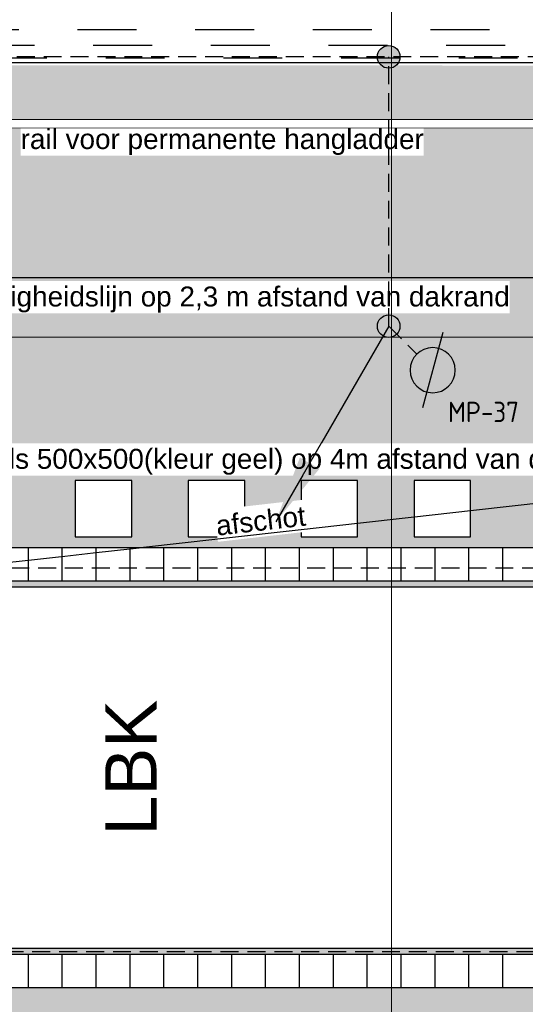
# Model space of a CAD drawing. Extents: x -38005 to 156061, y -31182 to 68140.
# Tile 28 of 48: x 51094 to 55569, y 17072 to 25788. Entities that reach past the tile are written whole.
import ezdxf
from ezdxf.enums import TextEntityAlignment as Align

# ---------------------------------------------------------------- set-up
doc = ezdxf.new("R2010")
doc.units = 0
doc.header["$LTSCALE"] = 50
doc.set_wipeout_variables(frame=1)
for name, pattern in [('HIDDEN2', [4.7625, 3.175, -1.5875]), ('STYLE_01', [0.41664, 0.20828, -0.20836]), ('STYLE_11', [5, 3.888855, -0.416718, 0.277786, -0.416641])]:
    doc.linetypes.add(name, pattern=pattern)
doc.layers.get('0').update_dxf_attribs({"linetype": 'CONTINUOUS'})
for name, color, linetype in [('AL$1A---_ALGEMEEN', 8, 'CONTINUOUS'), ('AM$1A---_ARCERING', 8, 'CONTINUOUS'), ('AT$1A---_TEKST035', 8, 'CONTINUOUS'), ('AT$1A---_TEKST100', 8, 'CONTINUOUS'), ('BOUWKUNDIG', 8, 'CONTINUOUS'), ('EL6121--', 3, 'CONTINUOUS')]:
    doc.layers.add(name, color=color, linetype=linetype)
doc.layers.add('stramienen', color=1, linetype='CONTINUOUS', lineweight=15)
doc.styles.add('Arial', font='ARIAL.TTF')
doc.styles.add('BURO-018', font='ISO.shx', dxfattribs={"height": 90})
doc.styles.add('ISO18', font='iso', dxfattribs={"height": 180})

# ---------------------------------------------------------------- blocks, each defined once
blk = doc.blocks.new('E00169')
at = {"color": 0, "linetype": 'Continuous'}
blk.add_line((0, 0), (-5, -8.66), dxfattribs=at)
at = {"color": 0, "const_width": 0.5}
blk.add_lwpolyline([(-0.25, 0, 1), (0.25, 0, 1)], format="xyb", close=True, dxfattribs=at)
at = {"color": 0, "linetype": 'Continuous'}
blk.add_lwpolyline([(-5, -8.66, 0, 1, 0), (-3.5, -6.062, 1, 1, 0)], format="xyseb", dxfattribs=at)
blk.add_circle((0, 0), 0.5, dxfattribs=at)
blk = doc.blocks.new('LBK')
at = {"color": 0}
blk.add_wipeout([(-1600, 3500), (1600, 3500), (1600, -3500), (-1600, -3500)], dxfattribs=at).dxf.layer = 'AL$1A---_ALGEMEEN'
at = {"layer": 'AL$1A---_ALGEMEEN', "color": 0}
blk.add_lwpolyline([(-1600, 3500), (1600, 3500), (1600, -3500), (-1600, -3500)], close=True, dxfattribs=at)
at = {"layer": 'AT$1A---_TEKST100', "line_spacing_factor": 0.967741, "style": 'Arial'}
for s, insert, char_height, attachment_point in [('{\\C256;\\lLBK}', (-600.1, 1762), 454.574, 1), ('{\\C256;\\l3200 x 7000}', (0, -3085.4), 303.049, 2)]:
    blk.add_mtext(s, dxfattribs=dict(at, insert=insert, char_height=char_height, attachment_point=attachment_point))
blk = doc.blocks.new('Group-15')
at = {"color": 0}
for points in [[(-1020, -7362.5), (-720, -7362.5), (-720, -7662.5), (-1020, -7662.5)], [(-1020, -10962.5), (-720, -10962.5), (-720, -11262.5), (-1020, -11262.5)]]:
    blk.add_wipeout(points, dxfattribs=at).dxf.layer = 'AL$1A---_ALGEMEEN'
at = {"layer": 'AL$1A---_ALGEMEEN', "color": 0}
for points in [[(-1020, -7362.5), (-720, -7362.5), (-720, -7662.5), (-1020, -7662.5)], [(-1020, -10962.5), (-720, -10962.5), (-720, -11262.5), (-1020, -11262.5)]]:
    blk.add_lwpolyline(points, close=True, dxfattribs=at)
at = {"color": 0}
for points in [[(-1320, -7362.5), (-1020, -7362.5), (-1020, -7662.5), (-1320, -7662.5)], [(-1320, -10962.5), (-1020, -10962.5), (-1020, -11262.5), (-1320, -11262.5)]]:
    blk.add_wipeout(points, dxfattribs=at).dxf.layer = 'AL$1A---_ALGEMEEN'
at = {"layer": 'AL$1A---_ALGEMEEN', "color": 0}
for points in [[(-1320, -7362.5), (-1020, -7362.5), (-1020, -7662.5), (-1320, -7662.5)], [(-1320, -10962.5), (-1020, -10962.5), (-1020, -11262.5), (-1320, -11262.5)]]:
    blk.add_lwpolyline(points, close=True, dxfattribs=at)
at = {"color": 0}
for points in [[(-1620, -7362.5), (-1320, -7362.5), (-1320, -7662.5), (-1620, -7662.5)], [(-1620, -10962.5), (-1320, -10962.5), (-1320, -11262.5), (-1620, -11262.5)]]:
    blk.add_wipeout(points, dxfattribs=at).dxf.layer = 'AL$1A---_ALGEMEEN'
at = {"layer": 'AL$1A---_ALGEMEEN', "color": 0}
for points in [[(-1620, -7362.5), (-1320, -7362.5), (-1320, -7662.5), (-1620, -7662.5)], [(-1620, -10962.5), (-1320, -10962.5), (-1320, -11262.5), (-1620, -11262.5)]]:
    blk.add_lwpolyline(points, close=True, dxfattribs=at)
at = {"color": 0}
for points in [[(-1920, -7362.5), (-1620, -7362.5), (-1620, -7662.5), (-1920, -7662.5)], [(-1920, -10962.5), (-1620, -10962.5), (-1620, -11262.5), (-1920, -11262.5)]]:
    blk.add_wipeout(points, dxfattribs=at).dxf.layer = 'AL$1A---_ALGEMEEN'
at = {"layer": 'AL$1A---_ALGEMEEN', "color": 0}
for points in [[(-1920, -7362.5), (-1620, -7362.5), (-1620, -7662.5), (-1920, -7662.5)], [(-1920, -10962.5), (-1620, -10962.5), (-1620, -11262.5), (-1920, -11262.5)]]:
    blk.add_lwpolyline(points, close=True, dxfattribs=at)
at = {"color": 0}
for points in [[(-2220, -7362.5), (-1920, -7362.5), (-1920, -7662.5), (-2220, -7662.5)], [(-2220, -10962.5), (-1920, -10962.5), (-1920, -11262.5), (-2220, -11262.5)]]:
    blk.add_wipeout(points, dxfattribs=at).dxf.layer = 'AL$1A---_ALGEMEEN'
at = {"layer": 'AL$1A---_ALGEMEEN', "color": 0}
for points in [[(-2220, -7362.5), (-1920, -7362.5), (-1920, -7662.5), (-2220, -7662.5)], [(-2220, -10962.5), (-1920, -10962.5), (-1920, -11262.5), (-2220, -11262.5)]]:
    blk.add_lwpolyline(points, close=True, dxfattribs=at)
at = {"color": 0}
for points in [[(-2520, -7362.5), (-2220, -7362.5), (-2220, -7662.5), (-2520, -7662.5)], [(-2520, -10962.5), (-2220, -10962.5), (-2220, -11262.5), (-2520, -11262.5)]]:
    blk.add_wipeout(points, dxfattribs=at).dxf.layer = 'AL$1A---_ALGEMEEN'
at = {"layer": 'AL$1A---_ALGEMEEN', "color": 0}
for points in [[(-2520, -7362.5), (-2220, -7362.5), (-2220, -7662.5), (-2520, -7662.5)], [(-2520, -10962.5), (-2220, -10962.5), (-2220, -11262.5), (-2520, -11262.5)]]:
    blk.add_lwpolyline(points, close=True, dxfattribs=at)
at = {"color": 0}
for points in [[(-2820, -7362.5), (-2520, -7362.5), (-2520, -7662.5), (-2820, -7662.5)], [(-2820, -10962.5), (-2520, -10962.5), (-2520, -11262.5), (-2820, -11262.5)]]:
    blk.add_wipeout(points, dxfattribs=at).dxf.layer = 'AL$1A---_ALGEMEEN'
at = {"layer": 'AL$1A---_ALGEMEEN', "color": 0}
for points in [[(-2820, -7362.5), (-2520, -7362.5), (-2520, -7662.5), (-2820, -7662.5)], [(-2820, -10962.5), (-2520, -10962.5), (-2520, -11262.5), (-2820, -11262.5)]]:
    blk.add_lwpolyline(points, close=True, dxfattribs=at)
at = {"color": 0}
for points in [[(-3120, -7362.5), (-2820, -7362.5), (-2820, -7662.5), (-3120, -7662.5)], [(-3120, -10962.5), (-2820, -10962.5), (-2820, -11262.5), (-3120, -11262.5)]]:
    blk.add_wipeout(points, dxfattribs=at).dxf.layer = 'AL$1A---_ALGEMEEN'
at = {"layer": 'AL$1A---_ALGEMEEN', "color": 0}
for points in [[(-3120, -7362.5), (-2820, -7362.5), (-2820, -7662.5), (-3120, -7662.5)], [(-3120, -10962.5), (-2820, -10962.5), (-2820, -11262.5), (-3120, -11262.5)]]:
    blk.add_lwpolyline(points, close=True, dxfattribs=at)
at = {"color": 0}
for points in [[(-3420, -7362.5), (-3120, -7362.5), (-3120, -7662.5), (-3420, -7662.5)], [(-3420, -10962.5), (-3120, -10962.5), (-3120, -11262.5), (-3420, -11262.5)]]:
    blk.add_wipeout(points, dxfattribs=at).dxf.layer = 'AL$1A---_ALGEMEEN'
at = {"layer": 'AL$1A---_ALGEMEEN', "color": 0}
for points in [[(-3420, -7362.5), (-3120, -7362.5), (-3120, -7662.5), (-3420, -7662.5)], [(-3420, -10962.5), (-3120, -10962.5), (-3120, -11262.5), (-3420, -11262.5)]]:
    blk.add_lwpolyline(points, close=True, dxfattribs=at)
at = {"color": 0}
for points in [[(-3720, -7362.5), (-3420, -7362.5), (-3420, -7662.5), (-3720, -7662.5)], [(-3720, -10962.5), (-3420, -10962.5), (-3420, -11262.5), (-3720, -11262.5)]]:
    blk.add_wipeout(points, dxfattribs=at).dxf.layer = 'AL$1A---_ALGEMEEN'
at = {"layer": 'AL$1A---_ALGEMEEN', "color": 0}
for points in [[(-3720, -7362.5), (-3420, -7362.5), (-3420, -7662.5), (-3720, -7662.5)], [(-3720, -10962.5), (-3420, -10962.5), (-3420, -11262.5), (-3720, -11262.5)]]:
    blk.add_lwpolyline(points, close=True, dxfattribs=at)
at = {"color": 0}
for points in [[(-4020, -7362.5), (-3720, -7362.5), (-3720, -7662.5), (-4020, -7662.5)], [(-4020, -10962.5), (-3720, -10962.5), (-3720, -11262.5), (-4020, -11262.5)]]:
    blk.add_wipeout(points, dxfattribs=at).dxf.layer = 'AL$1A---_ALGEMEEN'
at = {"layer": 'AL$1A---_ALGEMEEN', "color": 0}
for points in [[(-4020, -7362.5), (-3720, -7362.5), (-3720, -7662.5), (-4020, -7662.5)], [(-4020, -10962.5), (-3720, -10962.5), (-3720, -11262.5), (-4020, -11262.5)]]:
    blk.add_lwpolyline(points, close=True, dxfattribs=at)
at = {"color": 0}
for points in [[(-4320, -7362.5), (-4020, -7362.5), (-4020, -7662.5), (-4320, -7662.5)], [(-4320, -10962.5), (-4020, -10962.5), (-4020, -11262.5), (-4320, -11262.5)]]:
    blk.add_wipeout(points, dxfattribs=at).dxf.layer = 'AL$1A---_ALGEMEEN'
at = {"layer": 'AL$1A---_ALGEMEEN', "color": 0}
for points in [[(-4320, -7362.5), (-4020, -7362.5), (-4020, -7662.5), (-4320, -7662.5)], [(-4320, -10962.5), (-4020, -10962.5), (-4020, -11262.5), (-4320, -11262.5)]]:
    blk.add_lwpolyline(points, close=True, dxfattribs=at)
at = {"color": 0}
for points in [[(-4620, -7362.5), (-4320, -7362.5), (-4320, -7662.5), (-4620, -7662.5)], [(-4620, -10962.5), (-4320, -10962.5), (-4320, -11262.5), (-4620, -11262.5)]]:
    blk.add_wipeout(points, dxfattribs=at).dxf.layer = 'AL$1A---_ALGEMEEN'
at = {"layer": 'AL$1A---_ALGEMEEN', "color": 0}
for points in [[(-4620, -7362.5), (-4320, -7362.5), (-4320, -7662.5), (-4620, -7662.5)], [(-4620, -10962.5), (-4320, -10962.5), (-4320, -11262.5), (-4620, -11262.5)]]:
    blk.add_lwpolyline(points, close=True, dxfattribs=at)
at = {"color": 0}
for points in [[(-4920, -7362.5), (-4620, -7362.5), (-4620, -7662.5), (-4920, -7662.5)], [(-4920, -10962.5), (-4620, -10962.5), (-4620, -11262.5), (-4920, -11262.5)]]:
    blk.add_wipeout(points, dxfattribs=at).dxf.layer = 'AL$1A---_ALGEMEEN'
at = {"layer": 'AL$1A---_ALGEMEEN', "color": 0}
for points in [[(-4920, -7362.5), (-4620, -7362.5), (-4620, -7662.5), (-4920, -7662.5)], [(-4920, -10962.5), (-4620, -10962.5), (-4620, -11262.5), (-4920, -11262.5)]]:
    blk.add_lwpolyline(points, close=True, dxfattribs=at)
at = {"color": 0}
for points in [[(-5220, -7362.5), (-4920, -7362.5), (-4920, -7662.5), (-5220, -7662.5)], [(-5220, -10962.5), (-4920, -10962.5), (-4920, -11262.5), (-5220, -11262.5)]]:
    blk.add_wipeout(points, dxfattribs=at).dxf.layer = 'AL$1A---_ALGEMEEN'
at = {"layer": 'AL$1A---_ALGEMEEN', "color": 0}
for points in [[(-5220, -7362.5), (-4920, -7362.5), (-4920, -7662.5), (-5220, -7662.5)], [(-5220, -10962.5), (-4920, -10962.5), (-4920, -11262.5), (-5220, -11262.5)]]:
    blk.add_lwpolyline(points, close=True, dxfattribs=at)
at = {"color": 0}
for points in [[(-5520, -7362.5), (-5220, -7362.5), (-5220, -7662.5), (-5520, -7662.5)], [(-5520, -10962.5), (-5220, -10962.5), (-5220, -11262.5), (-5520, -11262.5)]]:
    blk.add_wipeout(points, dxfattribs=at).dxf.layer = 'AL$1A---_ALGEMEEN'
at = {"layer": 'AL$1A---_ALGEMEEN', "color": 0}
for points in [[(-5520, -7362.5), (-5220, -7362.5), (-5220, -7662.5), (-5520, -7662.5)], [(-5520, -10962.5), (-5220, -10962.5), (-5220, -11262.5), (-5520, -11262.5)]]:
    blk.add_lwpolyline(points, close=True, dxfattribs=at)
blk = doc.blocks.new('tegel 500x500')
at = {"color": 0}
blk.add_wipeout([(-250, 250), (250, 250), (250, -250), (-250, -250)], dxfattribs=at).dxf.layer = 'AL$1A---_ALGEMEEN'
at = {"layer": 'AL$1A---_ALGEMEEN', "color": 0}
blk.add_lwpolyline([(-250, 250), (250, 250), (250, -250), (-250, -250)], close=True, dxfattribs=at)
blk = doc.blocks.new('200254 W 213 09-03-2007')
at = {"layer": 'AM$1A---_ARCERING', "linetype": 'Continuous', "lineweight": 0}
blk.add_hatch(color=9, dxfattribs=at).paths.add_polyline_path([(20519.87, 3945.85), (20519.87, 3526.05), (20168.06, 3525.49), (19424.07, 3526.05), (19424.07, 3945.85), (19233.75, 3945.85), (19233.75, 3346.25), (18987.13, 3346.24), (18987.13, 3267.64), (18955.33, 3267.64), (18955.33, 3009.54), (19478.27, 3068.27), (19479.08, 3061.62), (19565.7, 3071.35), (19564.89, 3078), (19997.73, 3126.6), (19997.29, 3130.53), (20095.18, 3141.59), (20095.64, 3137.6), (20528.41, 3186.2), (20529.15, 3179.54), (20615.71, 3189.27), (20614.96, 3195.92), (21016.33, 3240.99), (21016.33, 3945.85), (20717.81, 3945.85), (20717.81, 3736.65), (20608.05, 3736.65), (20608.05, 3945.85)])
blk.add_wipeout([(21025.13, 3954.65), (21025.13, 3233.13), (20624.68, 3188.16), (20625.52, 3180.71), (20605.21, 3178.43), (20605.62, 3174.85), (20542.15, 3167.72), (20541.78, 3171.3), (20521.47, 3169.02), (20520.64, 3176.48), (20087.84, 3127.87), (20087.4, 3131.85), (20007.01, 3122.82), (20007.46, 3118.85), (19987.91, 3116.65), (19987.91, 3125.5), (19997.73, 3126.6), (19997.3, 3130.58), (20095.18, 3141.59), (20095.64, 3137.6), (20528.41, 3186.2), (20529.15, 3179.54), (20615.71, 3189.27), (20614.96, 3195.92), (21016.33, 3240.99), (21016.32, 3945.85), (20519.87, 3945.85), (20519.87, 3526.05), (20511.07, 3526.05), (19987.91, 3526.05), (19987.91, 3534.85), (20511.07, 3534.85), (20511.07, 3954.65)]).dxf.layer = 'AL$1A---_ALGEMEEN'
at = {"layer": 'AL$1A---_ALGEMEEN', "linetype": 'STYLE_01'}
for p, q in [((20514.23, 3531.81), (19429.71, 3531.81)), ((20517.01, 3529.03), (19426.93, 3529.03)), ((20519.23, 3526.81), (19424.71, 3526.81))]:
    blk.add_line(p, q, dxfattribs=at)
at = {"layer": 'AL$1A---_ALGEMEEN', "flags": 128}
blk.add_lwpolyline([(19424.07, 3526.05), (20511.07, 3526.05), (20519.87, 3526.05), (20519.87, 3945.85), (21016.32, 3945.85), (21016.33, 3240.99), (20614.96, 3195.92), (20615.71, 3189.27), (20529.15, 3179.54), (20528.41, 3186.2), (20095.64, 3137.6), (20095.18, 3141.59), (19997.3, 3130.58), (19997.73, 3126.6), (19564.95, 3078.01)], dxfattribs=at)
at = {"layer": 'stramienen', "linetype": 'STYLE_11', "ltscale": 50}
blk.add_line((19004.75, 3477.45), (21069.14, 3477.45), dxfattribs=at)
at = {"layer": 'AL$1A---_ALGEMEEN', "xscale": 0.02, "yscale": 0.02, "zscale": 0.02, "rotation": 90}
blk.add_blockref('LBK', (20106.47, 3401.2), dxfattribs=at)
blk.add_wipeout([(20056.26, 3509.55), (20127.63, 3509.55), (20127.63, 3515.23), (20056.26, 3515.23)]).dxf.layer = 'AL$1A---_ALGEMEEN'
at = {"layer": 'AL$1A---_ALGEMEEN', "xscale": 0.02, "yscale": 0.02, "zscale": 0.02}
blk.add_blockref('Group-15', (20161.97, 3587.45), dxfattribs=at)
at = {"layer": 'AT$1A---_TEKST035', "insert": (20056.26, 3514.27), "char_height": 3.5356, "attachment_point": 1, "line_spacing_factor": 0.967741, "style": 'Arial'}
blk.add_mtext('{\\C256;\\lrail voor permanente hangladder}', dxfattribs=at)
at = {"layer": 'AL$1A---_ALGEMEEN'}
blk.add_lwpolyline([(20557.97, 3487.95), (19385.97, 3487.95), (19385.97, 3907.75), (19271.95, 3907.75), (19271.95, 3307.75), (19025.23, 3307.75), (19025.23, 3280.7), (18993.13, 3280.7), (18993.13, 3048.07), (20978.25, 3275.06), (20978.25, 3907.75), (20759.97, 3907.75), (20760.09, 3702.45), (20557.97, 3702.45)], close=True, dxfattribs=at)
at = {"layer": 'AL$1A---_ALGEMEEN', "xscale": -0.02, "yscale": 0.02, "zscale": 0.02, "rotation": 90}
for p in [(20070.93, 3447.05), (20090.93, 3447.05), (20110.93, 3447.05), (20130.93, 3447.05)]:
    blk.add_blockref('tegel 500x500', p, dxfattribs=at)
at = {"lineweight": 15}
blk.add_wipeout([(19413.97, 3930.95), (19412.45, 3930.95), (19412.45, 3521.95), (19412.48, 3521.23), (19412.49, 3521.2), (19412.49, 3521.16), (19412.49, 3521.13), (19412.5, 3521.1), (19412.5, 3521.07), (19412.5, 3521.04), (19412.51, 3521.01), (19412.51, 3520.98), (19412.52, 3520.95), (19412.52, 3520.91), (19412.53, 3520.88), (19412.53, 3520.85), (19412.53, 3520.82), (19412.54, 3520.79), (19412.54, 3520.76), (19412.55, 3520.73), (19412.55, 3520.7), (19412.56, 3520.67), (19412.57, 3520.64), (19412.57, 3520.6), (19412.58, 3520.57), (19412.58, 3520.54), (19412.59, 3520.51), (19412.6, 3520.48), (19412.6, 3520.45), (19412.61, 3520.42), (19412.61, 3520.39), (19412.62, 3520.36), (19412.63, 3520.33), (19412.64, 3520.3), (19412.64, 3520.27), (19412.65, 3520.24), (19412.66, 3520.2), (19412.66, 3520.17), (19412.67, 3520.14), (19412.68, 3520.11), (19412.69, 3520.08), (19412.7, 3520.05), (19412.7, 3520.02), (19412.71, 3519.99), (19412.72, 3519.96), (19412.73, 3519.93), (19412.74, 3519.9), (19412.75, 3519.87), (19412.76, 3519.84), (19412.77, 3519.81), (19412.77, 3519.78), (19412.78, 3519.75), (19412.79, 3519.72), (19412.8, 3519.69), (19412.81, 3519.66), (19412.82, 3519.63), (19412.83, 3519.6), (19412.84, 3519.57), (19412.85, 3519.54), (19412.86, 3519.51), (19412.87, 3519.48), (19412.89, 3519.45), (19412.9, 3519.42), (19412.91, 3519.39), (19412.92, 3519.36), (19412.93, 3519.34), (19412.94, 3519.31), (19412.95, 3519.28), (19412.96, 3519.25), (19412.98, 3519.22), (19412.99, 3519.19), (19413, 3519.16), (19413.01, 3519.13), (19413.02, 3519.1), (19413.04, 3519.07), (19413.05, 3519.04), (19413.06, 3519.02), (19413.07, 3518.99), (19413.09, 3518.96), (19413.1, 3518.93), (19413.11, 3518.9), (19413.13, 3518.87), (19413.14, 3518.84), (19413.15, 3518.82), (19413.17, 3518.79), (19413.18, 3518.76), (19413.19, 3518.73), (19413.21, 3518.7), (19413.22, 3518.67), (19413.24, 3518.65), (19413.25, 3518.62), (19413.27, 3518.59), (19413.28, 3518.56), (19413.3, 3518.54), (19413.31, 3518.51), (19413.33, 3518.48), (19413.34, 3518.45), (19413.36, 3518.42), (19413.37, 3518.4), (19413.39, 3518.37), (19413.4, 3518.34), (19413.42, 3518.32), (19413.43, 3518.29), (19413.45, 3518.26), (19413.47, 3518.23), (19413.48, 3518.21), (19413.5, 3518.18), (19413.51, 3518.15), (19413.53, 3518.13), (19413.55, 3518.1), (19413.56, 3518.07), (19413.58, 3518.05), (19413.6, 3518.02), (19413.62, 3517.99), (19413.63, 3517.97), (19413.65, 3517.94), (19413.67, 3517.92), (19413.68, 3517.89), (19413.7, 3517.86), (19413.72, 3517.84), (19413.74, 3517.81), (19413.76, 3517.79), (19413.77, 3517.76), (19413.79, 3517.73), (19413.81, 3517.71), (19413.83, 3517.68), (19413.85, 3517.66), (19413.87, 3517.63), (19413.89, 3517.61), (19413.9, 3517.58), (19413.92, 3517.56), (19413.94, 3517.53), (19413.96, 3517.51), (19413.98, 3517.48), (19414, 3517.46), (19414.02, 3517.43), (19414.04, 3517.41), (19414.06, 3517.38), (19414.08, 3517.36), (19414.1, 3517.34), (19414.12, 3517.31), (19414.14, 3517.29), (19414.16, 3517.26), (19414.18, 3517.24), (19414.2, 3517.22), (19414.22, 3517.19), (19414.24, 3517.17), (19414.26, 3517.15), (19414.28, 3517.12), (19414.31, 3517.1), (19414.33, 3517.08), (19414.35, 3517.05), (19414.37, 3517.03), (19414.39, 3517.01), (19414.41, 3516.98), (19414.43, 3516.96), (19414.46, 3516.94), (19414.48, 3516.91), (19414.5, 3516.89), (19414.52, 3516.87), (19414.54, 3516.85), (19414.57, 3516.83), (19414.59, 3516.8), (19414.61, 3516.78), (19414.63, 3516.76), (19414.66, 3516.74), (19414.68, 3516.72), (19414.7, 3516.69), (19414.72, 3516.67), (19414.75, 3516.65), (19414.77, 3516.63), (19414.79, 3516.61), (19414.82, 3516.59), (19414.84, 3516.57), (19414.86, 3516.55), (19414.89, 3516.52), (19414.91, 3516.5), (19414.93, 3516.48), (19414.96, 3516.46), (19414.98, 3516.44), (19415.01, 3516.42), (19415.03, 3516.4), (19415.05, 3516.38), (19415.08, 3516.36), (19415.1, 3516.34), (19415.13, 3516.32), (19415.15, 3516.3), (19415.18, 3516.28), (19415.2, 3516.26), (19415.23, 3516.24), (19415.25, 3516.23), (19415.28, 3516.21), (19415.3, 3516.19), (19415.33, 3516.17), (19415.35, 3516.15), (19415.38, 3516.13), (19415.4, 3516.11), (19415.43, 3516.09), (19415.45, 3516.08), (19415.48, 3516.06), (19415.5, 3516.04), (19415.53, 3516.02), (19415.56, 3516), (19415.58, 3515.99), (19415.61, 3515.97), (19415.63, 3515.95), (19415.66, 3515.93), (19415.69, 3515.92), (19415.71, 3515.9), (19415.74, 3515.88), (19415.77, 3515.86), (19415.79, 3515.85), (19415.82, 3515.83), (19415.85, 3515.81), (19415.87, 3515.8), (19415.9, 3515.78), (19415.93, 3515.76), (19415.95, 3515.75), (19415.98, 3515.73), (19416.01, 3515.72), (19416.03, 3515.7), (19416.06, 3515.69), (19416.09, 3515.67), (19416.12, 3515.65), (19416.14, 3515.64), (19416.17, 3515.62), (19416.2, 3515.61), (19416.23, 3515.59), (19416.25, 3515.58), (19416.28, 3515.56), (19416.31, 3515.55), (19416.34, 3515.53), (19416.37, 3515.52), (19416.39, 3515.51), (19416.42, 3515.49), (19416.45, 3515.48), (19416.48, 3515.46), (19416.51, 3515.45), (19416.54, 3515.44), (19416.56, 3515.42), (19416.59, 3515.41), (19416.62, 3515.4), (19416.65, 3515.38), (19416.68, 3515.37), (19416.71, 3515.36), (19416.74, 3515.35), (19416.76, 3515.33), (19416.79, 3515.32), (19416.82, 3515.31), (19416.85, 3515.3), (19416.88, 3515.28), (19416.91, 3515.27), (19416.94, 3515.26), (19416.97, 3515.25), (19417, 3515.24), (19417.03, 3515.22), (19417.05, 3515.21), (19417.08, 3515.2), (19417.11, 3515.19), (19417.14, 3515.18), (19419.03, 3514.48), (20523.97, 3514.43), (20524.69, 3514.46), (20524.72, 3514.46), (20524.75, 3514.47), (20524.78, 3514.47), (20524.81, 3514.47), (20524.84, 3514.48), (20524.88, 3514.48), (20524.91, 3514.48), (20524.94, 3514.49), (20524.97, 3514.49), (20525, 3514.5), (20525.03, 3514.5), (20525.06, 3514.51), (20525.09, 3514.51), (20525.12, 3514.52), (20525.16, 3514.52), (20525.19, 3514.53), (20525.22, 3514.53), (20525.25, 3514.54), (20525.28, 3514.54), (20525.31, 3514.55), (20525.34, 3514.55), (20525.37, 3514.56), (20525.4, 3514.57), (20525.43, 3514.57), (20525.46, 3514.58), (20525.5, 3514.58), (20525.53, 3514.59), (20525.56, 3514.6), (20525.59, 3514.6), (20525.62, 3514.61), (20525.65, 3514.62), (20525.68, 3514.63), (20525.71, 3514.63), (20525.74, 3514.64), (20525.77, 3514.65), (20525.8, 3514.66), (20525.83, 3514.66), (20525.86, 3514.67), (20525.89, 3514.68), (20525.92, 3514.69), (20525.95, 3514.7), (20525.98, 3514.71), (20526.01, 3514.71), (20526.04, 3514.72), (20526.07, 3514.73), (20526.1, 3514.74), (20526.13, 3514.75), (20526.16, 3514.76), (20526.19, 3514.77), (20526.22, 3514.78), (20526.25, 3514.79), (20526.28, 3514.8), (20526.31, 3514.81), (20526.34, 3514.82), (20526.37, 3514.83), (20526.4, 3514.84), (20526.43, 3514.85), (20526.46, 3514.86), (20526.49, 3514.87), (20526.52, 3514.88), (20526.55, 3514.89), (20526.58, 3514.91), (20526.61, 3514.92), (20526.64, 3514.93), (20526.67, 3514.94), (20526.7, 3514.95), (20526.73, 3514.96), (20526.75, 3514.98), (20526.78, 3514.99), (20526.81, 3515), (20526.84, 3515.01), (20526.87, 3515.03), (20526.9, 3515.04), (20526.93, 3515.05), (20526.96, 3515.06), (20526.98, 3515.08), (20527.01, 3515.09), (20527.04, 3515.1), (20527.07, 3515.12), (20527.1, 3515.13), (20527.13, 3515.14), (20527.16, 3515.16), (20527.18, 3515.17), (20527.21, 3515.18), (20527.24, 3515.2), (20527.27, 3515.21), (20527.3, 3515.23), (20527.32, 3515.24), (20527.35, 3515.26), (20527.38, 3515.27), (20527.41, 3515.29), (20527.43, 3515.3), (20527.46, 3515.32), (20527.49, 3515.33), (20527.52, 3515.35), (20527.54, 3515.36), (20527.57, 3515.38), (20527.6, 3515.39), (20527.63, 3515.41), (20527.65, 3515.43), (20527.68, 3515.44), (20527.71, 3515.46), (20527.73, 3515.47), (20527.76, 3515.49), (20527.79, 3515.51), (20527.81, 3515.52), (20527.84, 3515.54), (20527.87, 3515.56), (20527.89, 3515.57), (20527.92, 3515.59), (20527.95, 3515.61), (20527.97, 3515.63), (20528, 3515.64), (20528.03, 3515.66), (20528.05, 3515.68), (20528.08, 3515.7), (20528.1, 3515.71), (20528.13, 3515.73), (20528.15, 3515.75), (20528.18, 3515.77), (20528.21, 3515.79), (20528.23, 3515.81), (20528.26, 3515.82), (20528.28, 3515.84), (20528.31, 3515.86), (20528.33, 3515.88), (20528.36, 3515.9), (20528.38, 3515.92), (20528.41, 3515.94), (20528.43, 3515.96), (20528.46, 3515.98), (20528.48, 3516), (20528.51, 3516.02), (20528.53, 3516.04), (20528.55, 3516.06), (20528.58, 3516.08), (20528.6, 3516.1), (20528.63, 3516.12), (20528.65, 3516.14), (20528.67, 3516.16), (20528.7, 3516.18), (20528.72, 3516.2), (20528.75, 3516.22), (20528.77, 3516.24), (20528.79, 3516.26), (20528.82, 3516.28), (20528.84, 3516.3), (20528.86, 3516.32), (20528.89, 3516.35), (20528.91, 3516.37), (20528.93, 3516.39), (20528.95, 3516.41), (20528.98, 3516.43), (20529, 3516.45), (20529.02, 3516.48), (20529.04, 3516.5), (20529.07, 3516.52), (20529.09, 3516.54), (20529.11, 3516.56), (20529.13, 3516.59), (20529.16, 3516.61), (20529.18, 3516.63), (20529.2, 3516.65), (20529.22, 3516.68), (20529.24, 3516.7), (20529.26, 3516.72), (20529.28, 3516.75), (20529.31, 3516.77), (20529.33, 3516.79), (20529.35, 3516.82), (20529.37, 3516.84), (20529.39, 3516.86), (20529.41, 3516.89), (20529.43, 3516.91), (20529.45, 3516.93), (20529.47, 3516.96), (20529.49, 3516.98), (20529.51, 3517.01), (20529.53, 3517.03), (20529.55, 3517.06), (20529.57, 3517.08), (20529.59, 3517.1), (20529.61, 3517.13), (20529.63, 3517.15), (20529.65, 3517.18), (20529.67, 3517.2), (20529.69, 3517.23), (20529.71, 3517.25), (20529.73, 3517.28), (20529.75, 3517.3), (20529.77, 3517.33), (20529.78, 3517.35), (20529.8, 3517.38), (20529.82, 3517.4), (20529.84, 3517.43), (20529.86, 3517.46), (20529.88, 3517.48), (20529.89, 3517.51), (20529.91, 3517.53), (20529.93, 3517.56), (20529.95, 3517.58), (20529.96, 3517.61), (20529.98, 3517.64), (20530, 3517.66), (20530.02, 3517.69), (20530.03, 3517.72), (20530.05, 3517.74), (20530.07, 3517.77), (20530.08, 3517.8), (20530.1, 3517.82), (20530.12, 3517.85), (20530.13, 3517.88), (20530.15, 3517.9), (20530.17, 3517.93), (20530.18, 3517.96), (20530.2, 3517.98), (20530.21, 3518.01), (20530.23, 3518.04), (20530.25, 3518.07), (20530.26, 3518.09), (20530.28, 3518.12), (20530.29, 3518.15), (20530.31, 3518.18), (20530.32, 3518.2), (20530.34, 3518.23), (20530.35, 3518.26), (20530.37, 3518.29), (20530.38, 3518.31), (20530.39, 3518.34), (20530.41, 3518.37), (20530.42, 3518.4), (20530.44, 3518.43), (20530.45, 3518.45), (20530.46, 3518.48), (20530.48, 3518.51), (20530.49, 3518.54), (20530.5, 3518.57), (20530.52, 3518.6), (20530.53, 3518.63), (20530.54, 3518.65), (20530.56, 3518.68), (20530.57, 3518.71), (20530.58, 3518.74), (20530.59, 3518.77), (20530.61, 3518.8), (20530.62, 3518.83), (20530.63, 3518.86), (20530.64, 3518.88), (20530.65, 3518.91), (20530.67, 3518.94), (20530.68, 3518.97), (20530.69, 3519), (20530.7, 3519.03), (20530.71, 3519.06), (20530.72, 3519.09), (20530.73, 3519.12), (20531.43, 3521.01), (20531.49, 3925.03), (20529.97, 3925.03), (20529.97, 3521.95), (20529.97, 3521.91), (20529.97, 3521.87), (20529.97, 3521.83), (20529.97, 3521.8), (20529.97, 3521.76), (20529.97, 3521.72), (20529.96, 3521.69), (20529.96, 3521.65), (20529.96, 3521.61), (20529.96, 3521.58), (20529.96, 3521.54), (20529.95, 3521.5), (20529.95, 3521.47), (20529.95, 3521.43), (20529.94, 3521.39), (20529.94, 3521.36), (20529.94, 3521.32), (20529.93, 3521.28), (20529.93, 3521.25), (20529.92, 3521.21), (20529.92, 3521.17), (20529.91, 3521.14), (20529.91, 3521.1), (20529.9, 3521.06), (20529.9, 3521.03), (20529.89, 3520.99), (20529.89, 3520.96), (20529.88, 3520.92), (20529.87, 3520.88), (20529.87, 3520.85), (20529.86, 3520.81), (20529.85, 3520.77), (20529.85, 3520.74), (20529.84, 3520.7), (20529.83, 3520.67), (20529.82, 3520.63), (20529.82, 3520.59), (20529.81, 3520.56), (20529.8, 3520.52), (20529.79, 3520.49), (20529.78, 3520.45), (20529.77, 3520.42), (20529.76, 3520.38), (20529.75, 3520.35), (20529.74, 3520.31), (20529.73, 3520.27), (20529.72, 3520.24), (20529.71, 3520.2), (20529.7, 3520.17), (20529.69, 3520.13), (20529.68, 3520.1), (20529.67, 3520.06), (20529.65, 3520.03), (20529.64, 3519.99), (20529.63, 3519.96), (20529.62, 3519.92), (20529.61, 3519.89), (20529.59, 3519.85), (20529.58, 3519.82), (20529.57, 3519.79), (20529.55, 3519.75), (20529.54, 3519.72), (20529.53, 3519.68), (20529.51, 3519.65), (20529.5, 3519.62), (20529.48, 3519.58), (20529.47, 3519.55), (20529.45, 3519.51), (20529.44, 3519.48), (20529.42, 3519.45), (20529.41, 3519.41), (20529.39, 3519.38), (20529.38, 3519.35), (20529.36, 3519.31), (20529.35, 3519.28), (20529.33, 3519.25), (20529.31, 3519.21), (20529.3, 3519.18), (20529.28, 3519.15), (20529.26, 3519.12), (20529.24, 3519.08), (20529.23, 3519.05), (20529.21, 3519.02), (20529.19, 3518.99), (20529.17, 3518.96), (20529.15, 3518.92), (20529.13, 3518.89), (20529.12, 3518.86), (20529.1, 3518.83), (20529.08, 3518.8), (20529.06, 3518.77), (20529.04, 3518.74), (20529.02, 3518.7), (20529, 3518.67), (20528.98, 3518.64), (20528.96, 3518.61), (20528.94, 3518.58), (20528.92, 3518.55), (20528.9, 3518.52), (20528.87, 3518.49), (20528.85, 3518.46), (20528.83, 3518.43), (20528.81, 3518.4), (20528.79, 3518.37), (20528.77, 3518.34), (20528.74, 3518.31), (20528.72, 3518.28), (20528.7, 3518.25), (20528.68, 3518.23), (20528.65, 3518.2), (20528.63, 3518.17), (20528.61, 3518.14), (20528.58, 3518.11), (20528.56, 3518.08), (20528.54, 3518.05), (20528.51, 3518.03), (20528.49, 3518), (20528.46, 3517.97), (20528.44, 3517.94), (20528.41, 3517.92), (20528.39, 3517.89), (20528.37, 3517.86), (20528.34, 3517.83), (20528.31, 3517.81), (20528.29, 3517.78), (20528.26, 3517.76), (20528.24, 3517.73), (20528.21, 3517.7), (20528.19, 3517.68), (20528.16, 3517.65), (20528.13, 3517.63), (20528.11, 3517.6), (20528.08, 3517.57), (20528.05, 3517.55), (20528.03, 3517.52), (20528, 3517.5), (20527.97, 3517.48), (20527.94, 3517.45), (20527.92, 3517.43), (20527.89, 3517.4), (20527.86, 3517.38), (20527.83, 3517.35), (20527.8, 3517.33), (20527.78, 3517.31), (20527.75, 3517.28), (20527.72, 3517.26), (20527.69, 3517.24), (20527.66, 3517.22), (20527.63, 3517.19), (20527.6, 3517.17), (20527.57, 3517.15), (20527.54, 3517.13), (20527.51, 3517.1), (20527.48, 3517.08), (20527.45, 3517.06), (20527.42, 3517.04), (20527.39, 3517.02), (20527.36, 3517), (20527.33, 3516.98), (20527.3, 3516.96), (20527.27, 3516.94), (20527.24, 3516.92), (20527.21, 3516.9), (20527.18, 3516.88), (20527.15, 3516.86), (20527.12, 3516.84), (20527.09, 3516.82), (20527.05, 3516.8), (20527.02, 3516.78), (20526.99, 3516.76), (20526.96, 3516.74), (20526.93, 3516.72), (20526.89, 3516.71), (20526.86, 3516.69), (20526.83, 3516.67), (20526.8, 3516.65), (20526.77, 3516.64), (20526.73, 3516.62), (20526.7, 3516.6), (20526.67, 3516.59), (20526.63, 3516.57), (20526.6, 3516.55), (20526.57, 3516.54), (20526.53, 3516.52), (20526.5, 3516.51), (20526.47, 3516.49), (20526.43, 3516.48), (20526.4, 3516.46), (20526.37, 3516.45), (20526.33, 3516.43), (20526.3, 3516.42), (20526.27, 3516.4), (20526.23, 3516.39), (20526.2, 3516.37), (20526.16, 3516.36), (20526.13, 3516.35), (20526.09, 3516.33), (20526.06, 3516.32), (20526.03, 3516.31), (20525.99, 3516.3), (20525.96, 3516.28), (20525.92, 3516.27), (20525.89, 3516.26), (20525.85, 3516.25), (20525.82, 3516.24), (20525.78, 3516.23), (20525.75, 3516.21), (20525.71, 3516.2), (20525.68, 3516.19), (20525.64, 3516.18), (20525.6, 3516.17), (20525.57, 3516.16), (20525.53, 3516.15), (20525.5, 3516.14), (20525.46, 3516.13), (20525.43, 3516.13), (20525.39, 3516.12), (20525.36, 3516.11), (20525.32, 3516.1), (20525.28, 3516.09), (20525.25, 3516.08), (20525.21, 3516.08), (20525.18, 3516.07), (20525.14, 3516.06), (20525.1, 3516.05), (20525.07, 3516.05), (20525.03, 3516.04), (20525, 3516.03), (20524.96, 3516.03), (20524.92, 3516.02), (20524.89, 3516.02), (20524.85, 3516.01), (20524.81, 3516.01), (20524.78, 3516), (20524.74, 3516), (20524.7, 3515.99), (20524.67, 3515.99), (20524.63, 3515.98), (20524.59, 3515.98), (20524.56, 3515.97), (20524.52, 3515.97), (20524.48, 3515.97), (20524.45, 3515.96), (20524.41, 3515.96), (20524.37, 3515.96), (20524.34, 3515.96), (20524.3, 3515.95), (20524.26, 3515.95), (20524.23, 3515.95), (20524.19, 3515.95), (20524.15, 3515.95), (20524.12, 3515.95), (20524.08, 3515.95), (20524.04, 3515.95), (20524.01, 3515.95), (20523.97, 3515.95), (19971.97, 3515.95), (19419.97, 3515.95), (19419.93, 3515.95), (19419.9, 3515.95), (19419.86, 3515.95), (19419.82, 3515.95), (19419.79, 3515.95), (19419.75, 3515.95), (19419.71, 3515.95), (19419.67, 3515.95), (19419.64, 3515.95), (19419.6, 3515.96), (19419.56, 3515.96), (19419.53, 3515.96), (19419.49, 3515.96), (19419.45, 3515.97), (19419.42, 3515.97), (19419.38, 3515.97), (19419.34, 3515.98), (19419.31, 3515.98), (19419.27, 3515.99), (19419.23, 3515.99), (19419.2, 3516), (19419.16, 3516), (19419.13, 3516.01), (19419.09, 3516.01), (19419.05, 3516.02), (19419.02, 3516.02), (19418.98, 3516.03), (19418.94, 3516.03), (19418.91, 3516.04), (19418.87, 3516.05), (19418.83, 3516.05), (19418.8, 3516.06), (19418.76, 3516.07), (19418.73, 3516.08), (19418.69, 3516.08), (19418.65, 3516.09), (19418.62, 3516.1), (19418.58, 3516.11), (19418.55, 3516.12), (19418.51, 3516.13), (19418.48, 3516.13), (19418.44, 3516.14), (19418.4, 3516.15), (19418.37, 3516.16), (19418.33, 3516.17), (19418.3, 3516.18), (19418.26, 3516.19), (19418.23, 3516.2), (19418.19, 3516.21), (19418.16, 3516.23), (19418.12, 3516.24), (19418.09, 3516.25), (19418.05, 3516.26), (19418.02, 3516.27), (19417.98, 3516.28), (19417.95, 3516.3), (19417.91, 3516.31), (19417.88, 3516.32), (19417.84, 3516.33), (19417.81, 3516.35), (19417.78, 3516.36), (19417.74, 3516.37), (19417.71, 3516.39), (19417.67, 3516.4), (19417.64, 3516.42), (19417.61, 3516.43), (19417.57, 3516.45), (19417.54, 3516.46), (19417.5, 3516.48), (19417.47, 3516.49), (19417.44, 3516.51), (19417.4, 3516.52), (19417.37, 3516.54), (19417.34, 3516.55), (19417.3, 3516.57), (19417.27, 3516.59), (19417.24, 3516.6), (19417.21, 3516.62), (19417.17, 3516.64), (19417.14, 3516.65), (19417.11, 3516.67), (19417.08, 3516.69), (19417.04, 3516.71), (19417.01, 3516.72), (19416.98, 3516.74), (19416.95, 3516.76), (19416.92, 3516.78), (19416.88, 3516.8), (19416.85, 3516.82), (19416.82, 3516.84), (19416.79, 3516.86), (19416.76, 3516.88), (19416.73, 3516.9), (19416.7, 3516.92), (19416.67, 3516.94), (19416.64, 3516.96), (19416.61, 3516.98), (19416.57, 3517), (19416.54, 3517.02), (19416.51, 3517.04), (19416.48, 3517.06), (19416.45, 3517.08), (19416.42, 3517.1), (19416.4, 3517.13), (19416.37, 3517.15), (19416.34, 3517.17), (19416.31, 3517.19), (19416.28, 3517.22), (19416.25, 3517.24), (19416.22, 3517.26), (19416.19, 3517.28), (19416.16, 3517.31), (19416.13, 3517.33), (19416.11, 3517.35), (19416.08, 3517.38), (19416.05, 3517.4), (19416.02, 3517.43), (19415.99, 3517.45), (19415.97, 3517.48), (19415.94, 3517.5), (19415.91, 3517.52), (19415.89, 3517.55), (19415.86, 3517.57), (19415.83, 3517.6), (19415.81, 3517.63), (19415.78, 3517.65), (19415.75, 3517.68), (19415.73, 3517.7), (19415.7, 3517.73), (19415.67, 3517.76), (19415.65, 3517.78), (19415.62, 3517.81), (19415.6, 3517.83), (19415.57, 3517.86), (19415.55, 3517.89), (19415.52, 3517.92), (19415.5, 3517.94), (19415.47, 3517.97), (19415.45, 3518), (19415.43, 3518.03), (19415.4, 3518.05), (19415.38, 3518.08), (19415.35, 3518.11), (19415.33, 3518.14), (19415.31, 3518.17), (19415.28, 3518.2), (19415.26, 3518.23), (19415.24, 3518.25), (19415.22, 3518.28), (19415.19, 3518.31), (19415.17, 3518.34), (19415.15, 3518.37), (19415.13, 3518.4), (19415.11, 3518.43), (19415.09, 3518.46), (19415.06, 3518.49), (19415.04, 3518.52), (19415.02, 3518.55), (19415, 3518.58), (19414.98, 3518.61), (19414.96, 3518.64), (19414.94, 3518.67), (19414.92, 3518.7), (19414.9, 3518.74), (19414.88, 3518.77), (19414.86, 3518.8), (19414.84, 3518.83), (19414.82, 3518.86), (19414.8, 3518.89), (19414.79, 3518.92), (19414.77, 3518.96), (19414.75, 3518.99), (19414.73, 3519.02), (19414.71, 3519.05), (19414.7, 3519.08), (19414.68, 3519.12), (19414.66, 3519.15), (19414.64, 3519.18), (19414.63, 3519.21), (19414.61, 3519.25), (19414.59, 3519.28), (19414.58, 3519.31), (19414.56, 3519.35), (19414.55, 3519.38), (19414.53, 3519.41), (19414.51, 3519.45), (19414.5, 3519.48), (19414.48, 3519.51), (19414.47, 3519.55), (19414.45, 3519.58), (19414.44, 3519.62), (19414.43, 3519.65), (19414.41, 3519.68), (19414.4, 3519.72), (19414.38, 3519.75), (19414.37, 3519.79), (19414.36, 3519.82), (19414.35, 3519.85), (19414.33, 3519.89), (19414.32, 3519.92), (19414.31, 3519.96), (19414.3, 3519.99), (19414.28, 3520.03), (19414.27, 3520.06), (19414.26, 3520.1), (19414.25, 3520.13), (19414.24, 3520.17), (19414.23, 3520.2), (19414.22, 3520.24), (19414.21, 3520.27), (19414.2, 3520.31), (19414.19, 3520.35), (19414.18, 3520.38), (19414.17, 3520.42), (19414.16, 3520.45), (19414.15, 3520.49), (19414.14, 3520.52), (19414.13, 3520.56), (19414.12, 3520.59), (19414.12, 3520.63), (19414.11, 3520.67), (19414.1, 3520.7), (19414.09, 3520.74), (19414.08, 3520.77), (19414.08, 3520.81), (19414.07, 3520.85), (19414.06, 3520.88), (19414.06, 3520.92), (19414.05, 3520.96), (19414.05, 3520.99), (19414.04, 3521.03), (19414.03, 3521.06), (19414.03, 3521.1), (19414.02, 3521.14), (19414.02, 3521.17), (19414.01, 3521.21), (19414.01, 3521.25), (19414.01, 3521.28), (19414, 3521.32), (19414, 3521.36), (19413.99, 3521.39), (19413.99, 3521.43), (19413.99, 3521.47), (19413.99, 3521.5), (19413.98, 3521.54), (19413.98, 3521.58), (19413.98, 3521.61), (19413.98, 3521.65), (19413.97, 3521.69), (19413.97, 3521.72), (19413.97, 3521.76), (19413.97, 3521.8), (19413.97, 3521.83), (19413.97, 3521.87), (19413.97, 3521.91), (19413.97, 3521.95)], dxfattribs=at).dxf.layer = 'AL$1A---_ALGEMEEN'
at = {"linetype": 'Continuous'}
blk.add_wipeout([(20047.04, 3481.67), (20142.86, 3481.67), (20142.86, 3487.35), (20047.04, 3487.35)], dxfattribs=at).dxf.layer = 'AL$1A---_ALGEMEEN'
at = {"layer": 'AL$1A---_ALGEMEEN', "lineweight": 15, "flags": 128}
blk.add_lwpolyline([(19413.97, 3930.95), (19412.45, 3930.95), (19412.45, 3521.95), (19412.48, 3521.23, 0.288021), (19417.14, 3515.18), (19419.03, 3514.48), (20523.97, 3514.43), (20524.69, 3514.46, 0.288021), (20530.73, 3519.12), (20531.43, 3521.01), (20531.49, 3925.03), (20529.97, 3925.03), (20529.97, 3521.95, -0.414214), (20523.97, 3515.95), (19419.97, 3515.95, -0.414214), (19413.97, 3521.95)], format="xyb", close=True, dxfattribs=at)
at = {"layer": 'AT$1A---_TEKST035', "insert": (20047.04, 3486.39), "char_height": 3.5356, "attachment_point": 1, "line_spacing_factor": 0.967741, "style": 'Arial'}
blk.add_mtext('{\\C256;\\lveiligheidslijn op 2,3 m afstand van dakrand}', dxfattribs=at)
blk.add_wipeout([(20091.19, 3441.19), (20106.99, 3442.99), (20106.34, 3448.64), (20090.54, 3446.83)]).dxf.layer = 'AL$1A---_ALGEMEEN'
at = {"layer": 'AL$1A---_ALGEMEEN'}
blk.add_line((19999.73, 3431.44), (20193, 3453.17), dxfattribs=at)
at = {"layer": 'AT$1A---_TEKST035', "insert": (20098.77, 3444.91), "char_height": 3.5356, "attachment_point": 5, "rotation": 6.52, "line_spacing_factor": 0.967741, "style": 'Arial'}
blk.add_mtext('{\\C256;\\lafschot}', dxfattribs=at)
at = {"linetype": 'Continuous'}
blk.add_wipeout([(20020.15, 3452.93), (20194.2, 3452.93), (20194.2, 3458.61), (20020.15, 3458.61)], dxfattribs=at).dxf.layer = 'AL$1A---_ALGEMEEN'
at = {"layer": 'stramienen', "linetype": 'STYLE_11', "ltscale": 50}
blk.add_line((20121.95, 2695.43), (20121.95, 4240.03), dxfattribs=at)
at = {"layer": 'AT$1A---_TEKST035', "insert": (20020.15, 3457.65), "char_height": 3.5356, "attachment_point": 1, "line_spacing_factor": 0.967741, "style": 'Arial'}
blk.add_mtext('{\\C256;\\lmarkeringstegels 500x500(kleur geel) op 4m afstand van dakrand hoh 1000mm}', dxfattribs=at)
blk = doc.blocks.new('E00438')
at = {"color": 0, "linetype": 'Continuous'}
blk.add_line((-0.866, -1.5), (0.866, 1.5), dxfattribs=at)
at = {"color": 0}
blk.add_circle((0, 0), 1, dxfattribs=at)
at = {"color": 0, "linetype": 'Continuous', "style": 'BURO-018', "flags": 1}
blk.add_attdef('E_MATCODE', text='', height=1.8, dxfattribs=at).set_placement((0, 0), align=Align.MIDDLE)
blk = doc.blocks.new('030201')
at = {"color": 0, "const_width": 0.5}
blk.add_lwpolyline([(-0.25, 0, 1), (0.25, 0, 1)], format="xyb", close=True, dxfattribs=at)
at = {"color": 0, "linetype": 'Continuous'}
blk.add_circle((0, 0), 0.5, dxfattribs=at)
at = {"color": 0, "linetype": 'Continuous', "style": 'BURO-018', "flags": 1}
blk.add_attdef('E_MATCODE', text='', height=1.8, dxfattribs=at).set_placement((0, 0), align=Align.MIDDLE)

msp = doc.modelspace()

# ---------------------------------------------------------------- block references
at = {"layer": 'BOUWKUNDIG', "xscale": 50, "yscale": 50, "zscale": 50}
msp.add_blockref('200254 W 213 09-03-2007', (-951711.2, -150893.1), dxfattribs=at)

# ---------------------------------------------------------------- next in the draw order: linework, layer by layer
at = {"layer": 'EL6121--', "color": 5, "linetype": 'HIDDEN2'}
for p, q in [((74324.6, 25458.7), (19593.7, 25458.7)), ((54360, 23075), (54360, 25458.7)), ((54360, 23075), (54607.9, 22827.1))]:
    msp.add_line(p, q, dxfattribs=at)
msp.add_lwpolyline([(50014.5, 17540.3), (57130, 17540.3), (57130, 20931.9), (50014.5, 20931.9)], close=True, dxfattribs=at)

# ---------------------------------------------------------------- next in the draw order: block references
at = {"layer": 'EL6121--', "xscale": 200, "yscale": 200, "zscale": 200, "rotation": 270}
msp.add_blockref('030201', (54360, 25458.7), dxfattribs=at)
at = {"layer": 'EL6121--', "xscale": 200, "yscale": 200, "zscale": 200}
msp.add_blockref('E00169', (54360, 23075), dxfattribs=at)
at = {"layer": 'EL6121--'}
ref = msp.add_blockref('E00438', (54749.3, 22685.7), dxfattribs=dict(at, xscale=-200.0000000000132, yscale=200, zscale=200, rotation=134.9999999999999))
ref.add_attrib('E_MATCODE', 'MP-37', dxfattribs={"layer": '0', "color": 1, "linetype": 'Continuous', "height": 180, "style": 'ISO18'}).set_placement((55199.3, 22316.4), align=Align.MIDDLE)

doc.saveas('drawing.dxf')
